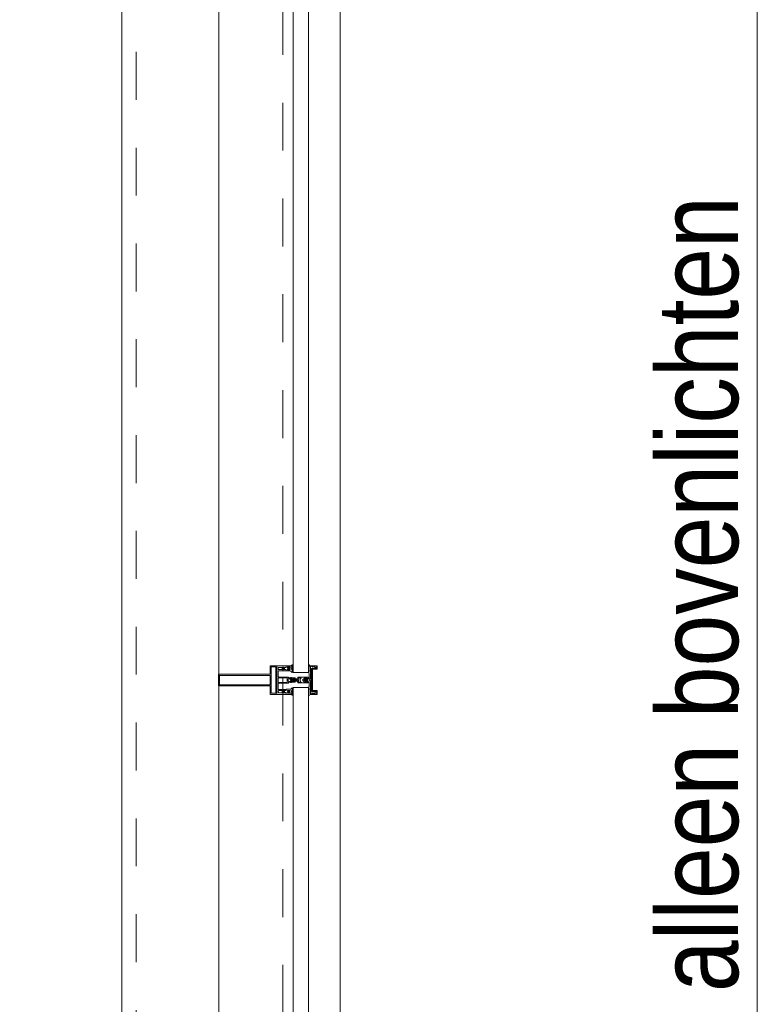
# Model space of a CAD drawing. Header units: millimetres. Extents: x 274611 to 749520, y 175257 to 298905.
# Tile 193 of 251: x 744839 to 746122, y 201945 to 203657. Entities that reach past the tile are written whole.
import ezdxf

# ---------------------------------------------------------------- set-up
doc = ezdxf.new("R2010")
doc.units = ezdxf.units.MM
doc.header["$LTSCALE"] = 400
doc.linetypes.add('STYLE_01', pattern=[0.416641, 0.208282, -0.208359])
for name, color, linetype, lineweight in [('mat-glas', 5, 'Continuous', 15), ('None', 7, 'Continuous', 9), ('Tekst', 140, 'Continuous', 15)]:
    doc.layers.add(name, color=color, linetype=linetype, lineweight=lineweight)
doc.styles.add('Arial Narrow', font='ARIALN.TTF', dxfattribs={"height": 222.25})
doc.styles.get("Standard").update_dxf_attribs({"font": 'arial.ttf'})

# ---------------------------------------------------------------- blocks, each defined once
blk = doc.blocks.new('*U1987')
at = {"layer": 'None', "color": 8, "linetype": 'Continuous', "lineweight": 9, "flags": 128}
for points in [[(58409.1, -25495.2), (58409.1, -25495.2, -0.390793), (58407.8, -25496.7), (58407.8, -25496.7, -0.390793), (58406.1, -25495.6), (58406.1, -25495.6, 0.352623), (58404.1, -25494), (58397.4, -25494), (58397.4, -25494, -0.414214), (58397.1, -25493.7), (58397.1, -25492.4), (58397.2, -25491.9), (58397.2, -25491.9, 0.520293), (58397.1, -25491.6), (58394.4, -25491.6), (58394.3, -25491.8), (58392.3, -25491.8), (58392.3, -25491.8, 0.577863), (58392, -25491.8), (58392, -25491.9), (58392, -25491.9, -0.366605), (58391.7, -25492.2), (58391.7, -25492.2, -0.366605), (58391.4, -25492), (58391.4, -25492, 0.130834), (58390.4, -25490.7), (58390.4, -25490.7, -0.439074), (58390.4, -25489.3), (58390.4, -25489.3, 0.133252), (58391.4, -25488), (58391.4, -25488, -0.366605), (58391.7, -25487.8), (58391.7, -25487.8, -0.366605), (58392, -25488), (58392, -25488.1), (58392, -25488.1, 0.577455), (58392.3, -25488.2), (58394.3, -25488.2), (58394.4, -25488.3), (58397.1, -25488.3), (58397.1, -25488.3, 0.52048), (58397.2, -25488.1), (58397.1, -25487.6), (58397.1, -25485.3), (58397.1, -25485.3, -0.414214), (58397.4, -25485), (58405.2, -25485), (58405.2, -25485, 0.255976), (58406.8, -25484.1), (58406.8, -25484.1, -0.749676), (58409.1, -25484.7), (58409.1, -25488.8), (58409.1, -25488.8, -0.414214), (58407.1, -25490.8), (58407.1, -25490.8, 0.402808), (58406.6, -25491.3), (58406.6, -25491.3, 0.402808), (58407, -25491.8), (58407, -25491.8, -0.233259), (58407.4, -25492), (58407.9, -25495.4), (58407.9, -25495.4, 0.419014), (58408, -25495.5), (58408, -25495.5, 0.419014), (58408.1, -25495.4), (58408.1, -25494), (58408.1, -25494, -0.414214), (58408.6, -25493.5), (58408.6, -25493.5, -0.414214), (58409.1, -25494)], [(58396.9, -25535), (58381.1, -25535), (58381.1, -25533.1), (58381.1, -25486.9), (58381.1, -25485), (58396.9, -25485), (58396.9, -25487.9), (58392.3, -25487.9), (58392.3, -25487.4), (58390.9, -25487.4), (58390.9, -25487.9), (58389, -25487.9), (58388.7, -25488.1), (58384.6, -25488.1), (58384.6, -25488.1, 0.414214), (58382.9, -25489.8), (58382.9, -25489.8), (58382.9, -25489.9, 0.414214), (58384.6, -25491.6), (58388.7, -25491.6), (58389, -25491.8), (58390.9, -25491.8), (58390.9, -25492.3), (58392.3, -25492.3), (58392.3, -25491.8), (58396.9, -25491.8), (58396.9, -25493.7), (58384.1, -25493.7), (58384.1, -25493.7, 0.414214), (58382.9, -25494.9), (58382.9, -25494.9), (58382.9, -25503.4), (58382.9, -25503.5, 0.414214), (58384.1, -25504.7), (58401.1, -25504.7), (58401.1, -25506.1), (58403.9, -25506.1), (58404.3, -25505.7), (58404.7, -25506.1), (58405.3, -25506.1), (58405.7, -25505.7), (58406.1, -25506.1), (58406.7, -25506.1), (58407.1, -25505.7), (58408, -25506.1), (58412.9, -25506.1), (58412.9, -25507.8), (58402.1, -25507.8), (58402.1, -25507.8, 0.414214), (58399.9, -25510), (58399.9, -25510), (58399.9, -25510, 0.414214), (58402.1, -25512.2), (58412.9, -25512.2), (58412.9, -25513.9), (58408, -25513.9), (58407.1, -25514.3), (58406.7, -25513.9), (58406.1, -25513.9), (58405.7, -25514.3), (58405.3, -25513.9), (58404.7, -25513.9), (58404.3, -25514.3), (58403.9, -25513.9), (58401.1, -25513.9), (58401.1, -25515.3), (58384.1, -25515.3), (58384.1, -25515.3, 0.414214), (58382.9, -25516.5), (58382.9, -25516.6), (58382.9, -25525.1), (58382.9, -25525.1, 0.414214), (58384.1, -25526.3), (58396.9, -25526.3), (58396.9, -25528.2), (58392.3, -25528.2), (58392.3, -25527.7), (58390.9, -25527.7), (58390.9, -25528.2), (58389, -25528.2), (58388.7, -25528.4), (58384.6, -25528.4), (58384.6, -25528.4, 0.414214), (58382.9, -25530.1), (58382.9, -25530.2), (58382.9, -25530.2, 0.414214), (58384.6, -25531.9), (58388.7, -25531.9), (58389, -25532.1), (58390.9, -25532.1), (58390.9, -25532.6), (58392.3, -25532.6), (58392.3, -25532.1), (58396.9, -25532.1)], [(58392.1, -25489, 0.29188), (58391.6, -25489.2), (58391.2, -25489.7), (58391.2, -25489.7, 0.344328), (58391.2, -25490.3), (58391.6, -25490.8), (58391.6, -25490.8, 0.29188), (58392.1, -25491), (58393.8, -25490.6), (58393.8, -25490.6, 0.348796), (58394.3, -25490), (58394.3, -25490, 0.348796), (58393.8, -25489.4), (58392.1, -25489)], [(58400.1, -25487), (58400.1, -25487, 0.414214), (58399.3, -25487.9), (58399.3, -25487.9, 0.414214), (58400.1, -25488.7), (58403, -25488.7), (58403, -25488.7, 0.414214), (58403.9, -25487.9), (58403.9, -25487.9, 0.414214), (58403, -25487)], [(58403.9, -25491.2, 0.414214), (58403, -25490.3), (58400.1, -25490.3), (58400.1, -25490.3, 0.414214), (58399.3, -25491.2), (58399.3, -25491.2, 0.414214), (58400.1, -25492), (58403, -25492), (58403, -25492, 0.414214), (58403.9, -25491.2)], [(58406.1, -25489.2), (58406.1, -25489.2, 0.552342), (58407.3, -25489.8), (58407.3, -25489.8, 0.263556), (58408.3, -25488.1), (58408.3, -25484.6), (58408.3, -25484.6, 0.437017), (58407.9, -25484.3), (58407.9, -25484.3, 0.437017), (58407.7, -25484.7), (58407.7, -25484.7, -0.396568), (58406.4, -25486.3), (58406.4, -25486.3, 0.418874), (58405.8, -25486.8)], [(58409.1, -25524.8), (58409.1, -25524.8, 0.390793), (58407.8, -25523.3), (58407.8, -25523.3, 0.390793), (58406.1, -25524.4), (58406.1, -25524.4, -0.352623), (58404.1, -25526), (58397.4, -25526), (58397.4, -25526, 0.414214), (58397.1, -25526.3), (58397.1, -25527.6), (58397.2, -25528.1), (58397.2, -25528.1, -0.520293), (58397.1, -25528.4), (58394.4, -25528.4), (58394.3, -25528.2), (58392.3, -25528.2), (58392.3, -25528.2, -0.577863), (58392, -25528.2), (58392, -25528.1), (58392, -25528.1, 0.366605), (58391.7, -25527.8), (58391.7, -25527.8, 0.366605), (58391.4, -25528), (58391.4, -25528, -0.130834), (58390.4, -25529.3), (58390.4, -25529.3, 0.439074), (58390.4, -25530.7), (58390.4, -25530.7, -0.133252), (58391.4, -25532), (58391.4, -25532, 0.366605), (58391.7, -25532.2), (58391.7, -25532.2, 0.366605), (58392, -25532), (58392, -25531.9), (58392, -25531.9, -0.577455), (58392.3, -25531.8), (58394.3, -25531.8), (58394.4, -25531.7), (58397.1, -25531.7), (58397.1, -25531.7, -0.52048), (58397.2, -25531.9), (58397.1, -25532.4), (58397.1, -25534.7), (58397.1, -25534.7, 0.414214), (58397.4, -25535), (58405.2, -25535), (58405.2, -25535, -0.255976), (58406.8, -25535.9), (58406.8, -25535.9, 0.749676), (58409.1, -25535.3), (58409.1, -25531.2), (58409.1, -25531.2, 0.414214), (58407.1, -25529.2), (58407.1, -25529.2, -0.402808), (58406.6, -25528.7), (58406.6, -25528.7, -0.402808), (58407, -25528.2), (58407, -25528.2, 0.233259), (58407.4, -25528), (58407.9, -25524.6), (58407.9, -25524.6, -0.419014), (58408, -25524.5), (58408, -25524.5, -0.419014), (58408.1, -25524.6), (58408.1, -25526), (58408.1, -25526, 0.414214), (58408.6, -25526.5), (58408.6, -25526.5, 0.414214), (58409.1, -25526)], [(58392.1, -25531, -0.29188), (58391.6, -25530.8), (58391.2, -25530.3), (58391.2, -25530.3, -0.344328), (58391.2, -25529.7), (58391.6, -25529.2), (58391.6, -25529.2, -0.29188), (58392.1, -25529), (58393.8, -25529.4), (58393.8, -25529.4, -0.348796), (58394.3, -25530), (58394.3, -25530, -0.348796), (58393.8, -25530.6), (58392.1, -25531)], [(58403.9, -25528.8, -0.414214), (58403, -25529.7), (58400.1, -25529.7), (58400.1, -25529.7, -0.414214), (58399.3, -25528.8), (58399.3, -25528.8, -0.414214), (58400.1, -25528), (58403, -25528), (58403, -25528, -0.414214), (58403.9, -25528.8)], [(58400.1, -25533), (58400.1, -25533, -0.414214), (58399.3, -25532.1), (58399.3, -25532.1, -0.414214), (58400.1, -25531.3), (58403, -25531.3), (58403, -25531.3, -0.414214), (58403.9, -25532.1), (58403.9, -25532.1, -0.414214), (58403, -25533)], [(58406.1, -25530.8), (58406.1, -25530.8, -0.552342), (58407.3, -25530.2), (58407.3, -25530.2, -0.263556), (58408.3, -25531.9), (58408.3, -25535.4), (58408.3, -25535.4, -0.437017), (58407.9, -25535.7), (58407.9, -25535.7, -0.437017), (58407.7, -25535.3), (58407.7, -25535.3, 0.396568), (58406.4, -25533.7), (58406.4, -25533.7, -0.418874), (58405.8, -25533.2)]]:
    blk.add_lwpolyline(points, format="xyb", close=True, dxfattribs=at)
blk.add_lwpolyline([(58382.9, -25514), (58398.6, -25514), (58398.6, -25506), (58382.9, -25506)], close=True, dxfattribs=at)
blk = doc.blocks.new('*U1988')
at = {"layer": 'None', "color": 7}
blk.add_blockref('*U1987', (0, 0), dxfattribs=at)
blk = doc.blocks.new('*U1989')
at = {"layer": 'None', "color": 8, "linetype": 'Continuous', "lineweight": 9, "flags": 128}
for points in [[(58279.1, -25500), (58279.1, -25520), (58369.1, -25520), (58369.1, -25535), (58381.1, -25535), (58381.1, -25485), (58369.1, -25485), (58369.1, -25500)], [(58371.1, -25518), (58371.1, -25502), (58371.1, -25487), (58379.1, -25487), (58379.1, -25533), (58371.1, -25533)], [(58281.1, -25502), (58369.1, -25502), (58369.1, -25518), (58281.1, -25518)]]:
    blk.add_lwpolyline(points, close=True, dxfattribs=at)
blk = doc.blocks.new('*U1990')
at = {"layer": 'None', "color": 7}
for name in ['*U1988', '*U1989']:
    blk.add_blockref(name, (0, 0), dxfattribs=at)
blk = doc.blocks.new('*U1991')
at = {"layer": 'None', "color": 8, "linetype": 'Continuous', "lineweight": 9}
for p, q in [((58439.2, -25486), (58443.2, -25487)), ((58439.2, -25508), (58439.2, -25486)), ((58442.2, -25489), (58441.2, -25490)), ((58441.2, -25490), (58441.2, -25530)), ((58448.2, -25489), (58442.2, -25489)), ((58443.2, -25487), (58444.2, -25486)), ((58444.2, -25486), (58446.2, -25487)), ((58446.2, -25487), (58447.2, -25488)), ((58447.2, -25488), (58449.2, -25488)), ((58449.2, -25489), (58448.2, -25489)), ((58449.2, -25488), (58449.2, -25489)), ((58437.2, -25510), (58438.2, -25508)), ((58438.2, -25511), (58437.2, -25510)), ((58438.2, -25508), (58439.2, -25508)), ((58439.2, -25511), (58438.2, -25511)), ((58439.2, -25533), (58439.2, -25511)), ((58443.2, -25532), (58439.2, -25533)), ((58441.2, -25530), (58442.2, -25530)), ((58442.2, -25530), (58448.2, -25530)), ((58444.2, -25533), (58443.2, -25532)), ((58446.2, -25532), (58444.2, -25533)), ((58447.2, -25532), (58446.2, -25532)), ((58449.2, -25531), (58447.2, -25532)), ((58448.2, -25530), (58449.2, -25530)), ((58449.2, -25530), (58449.2, -25531))]:
    blk.add_line(p, q, dxfattribs=at)
at = {"layer": 'None', "color": 8, "linetype": 'Continuous', "lineweight": 9, "flags": 128}
blk.add_lwpolyline([(58439.2, -25533), (58439.2, -25511), (58438.2, -25511), (58437.2, -25510), (58438.2, -25508), (58439.2, -25508), (58439.2, -25486), (58443.2, -25487), (58443.2, -25487), (58443.2, -25487), (58444.2, -25486), (58444.2, -25486), (58446.2, -25487), (58447.2, -25488), (58449.2, -25488), (58449.2, -25489), (58449.2, -25489), (58448.2, -25489), (58442.2, -25489), (58441.2, -25490), (58441.2, -25530), (58442.2, -25530), (58448.2, -25530), (58449.2, -25530), (58449.2, -25531), (58449.2, -25531), (58447.2, -25532), (58446.2, -25532), (58444.2, -25533), (58444.2, -25533), (58443.2, -25532), (58443.2, -25532), (58443.2, -25532)], close=True, dxfattribs=at)
at = {"layer": 'None', "color": 0, "flags": 1}
blk.add_attdef('GRUPPE', (58437.2, -25540.6), '', height=4.23, dxfattribs=at)
blk = doc.blocks.new('*U1992')
at = {"layer": 'None', "color": 8, "linetype": 'Continuous', "lineweight": 9}
for p, q in [((58404.2, -25510), (58405.2, -25509)), ((58405.2, -25511), (58404.2, -25510)), ((58405.2, -25509), (58406.2, -25508)), ((58406.2, -25509), (58405.2, -25510)), ((58405.2, -25510), (58406.2, -25511)), ((58406.2, -25512), (58405.2, -25511)), ((58406.2, -25508), (58407.2, -25508)), ((58408.2, -25509), (58406.2, -25509)), ((58406.2, -25511), (58408.2, -25511)), ((58407.2, -25512), (58406.2, -25512)), ((58407.2, -25508), (58409.2, -25508)), ((58409.2, -25512), (58407.2, -25512)), ((58409.2, -25509), (58408.2, -25509)), ((58408.2, -25511), (58409.2, -25511)), ((58409.2, -25508), (58410.2, -25508)), ((58410.2, -25509), (58409.2, -25509)), ((58409.2, -25511), (58410.2, -25511)), ((58410.2, -25512), (58409.2, -25512)), ((58410.2, -25508), (58412.2, -25508)), ((58412.2, -25509), (58410.2, -25509)), ((58410.2, -25511), (58412.2, -25511)), ((58412.2, -25512), (58410.2, -25512)), ((58412.2, -25508), (58414.2, -25508)), ((58414.2, -25509), (58412.2, -25509)), ((58412.2, -25511), (58413.2, -25511)), ((58414.2, -25512), (58412.2, -25512)), ((58413.2, -25511), (58414.2, -25511)), ((58414.2, -25508), (58415.2, -25508)), ((58416.2, -25509), (58414.2, -25509)), ((58414.2, -25511), (58416.2, -25511)), ((58415.2, -25512), (58414.2, -25512)), ((58415.2, -25508), (58416.2, -25508)), ((58416.2, -25512), (58415.2, -25512)), ((58416.2, -25508), (58417.2, -25507)), ((58417.2, -25510), (58416.2, -25509)), ((58416.2, -25511), (58417.2, -25510)), ((58417.2, -25513), (58416.2, -25512)), ((58417.2, -25507), (58417.2, -25505)), ((58417.2, -25505), (58434.2, -25505)), ((58417.2, -25515), (58417.2, -25513)), ((58434.2, -25515), (58417.2, -25515)), ((58419.2, -25509), (58418.2, -25510)), ((58418.2, -25510), (58419.2, -25512)), ((58419.2, -25506), (58419.2, -25507)), ((58422.2, -25506), (58419.2, -25506)), ((58419.2, -25507), (58419.2, -25509)), ((58419.2, -25512), (58419.2, -25513)), ((58419.2, -25513), (58419.2, -25514)), ((58419.2, -25514), (58422.2, -25514)), ((58421.2, -25510), (58422.2, -25508)), ((58422.2, -25512), (58421.2, -25510)), ((58423.2, -25507), (58422.2, -25506)), ((58422.2, -25507), (58423.2, -25507)), ((58422.2, -25508), (58422.2, -25507)), ((58422.2, -25513), (58422.2, -25512)), ((58423.2, -25513), (58422.2, -25513)), ((58422.2, -25514), (58423.2, -25513)), ((58428.2, -25507), (58426.2, -25509)), ((58426.2, -25509), (58426.2, -25511)), ((58426.2, -25511), (58428.2, -25513)), ((58429.2, -25506), (58428.2, -25507)), ((58428.2, -25513), (58429.2, -25514)), ((58433.2, -25506), (58429.2, -25506)), ((58429.2, -25514), (58433.2, -25514)), ((58433.2, -25507), (58433.2, -25506)), ((58434.2, -25507), (58433.2, -25507)), ((58433.2, -25513), (58434.2, -25513)), ((58433.2, -25514), (58433.2, -25513)), ((58434.2, -25505), (58435.2, -25505)), ((58435.2, -25507), (58434.2, -25507)), ((58434.2, -25513), (58435.2, -25513)), ((58435.2, -25515), (58434.2, -25515)), ((58435.2, -25505), (58435.2, -25506)), ((58435.2, -25506), (58435.2, -25507)), ((58435.2, -25513), (58435.2, -25514)), ((58435.2, -25514), (58435.2, -25515))]:
    blk.add_line(p, q, dxfattribs=at)
at = {"layer": 'None', "color": 8, "linetype": 'Continuous', "lineweight": 9, "flags": 128}
for points in [[(58417.2, -25505), (58434.2, -25505), (58435.2, -25505), (58435.2, -25506), (58435.2, -25507), (58434.2, -25507), (58433.2, -25507), (58433.2, -25507), (58433.2, -25506), (58429.2, -25506), (58428.2, -25507), (58426.2, -25509), (58426.2, -25511), (58428.2, -25513), (58429.2, -25514), (58433.2, -25514), (58433.2, -25513), (58433.2, -25513), (58434.2, -25513), (58435.2, -25513), (58435.2, -25514), (58435.2, -25515), (58434.2, -25515), (58417.2, -25515), (58417.2, -25513), (58416.2, -25512), (58415.2, -25512), (58414.2, -25512), (58412.2, -25512), (58410.2, -25512), (58410.2, -25512), (58410.2, -25512), (58409.2, -25512), (58407.2, -25512), (58406.2, -25512), (58405.2, -25511), (58405.2, -25511), (58404.2, -25510), (58405.2, -25509), (58405.2, -25509), (58406.2, -25508), (58407.2, -25508), (58409.2, -25508), (58410.2, -25508), (58410.2, -25508), (58410.2, -25508), (58412.2, -25508), (58414.2, -25508), (58415.2, -25508), (58416.2, -25508), (58417.2, -25507)], [(58419.2, -25513), (58419.2, -25514), (58422.2, -25514), (58423.2, -25513), (58423.2, -25513), (58422.2, -25513), (58422.2, -25512), (58421.2, -25510), (58422.2, -25508), (58422.2, -25507), (58423.2, -25507), (58422.2, -25506), (58419.2, -25506), (58419.2, -25507), (58419.2, -25509), (58418.2, -25510), (58419.2, -25512)]]:
    blk.add_lwpolyline(points, close=True, dxfattribs=at)
blk.add_lwpolyline([(58416.2, -25511), (58417.2, -25510), (58416.2, -25509), (58414.2, -25509), (58414.2, -25509), (58412.2, -25509), (58410.2, -25509), (58409.2, -25509), (58409.2, -25509), (58408.2, -25509), (58408.2, -25509), (58406.2, -25509), (58405.2, -25510), (58406.2, -25511), (58408.2, -25511), (58408.2, -25511), (58409.2, -25511), (58409.2, -25511), (58410.2, -25511), (58412.2, -25511), (58413.2, -25511), (58413.2, -25511), (58414.2, -25511), (58414.2, -25511), (58416.2, -25511)], dxfattribs=at)
at = {"layer": 'None', "color": 0, "flags": 1}
blk.add_attdef('GRUPPE', (58404.2, -25522.6), '', height=4.23, dxfattribs=at)
blk = doc.blocks.new('*U1993')
at = {"layer": 'None', "color": 8, "linetype": 'Continuous', "lineweight": 9}
for p, q in [((58436.2, -25483), (58436.2, -25485)), ((58437.2, -25483), (58436.2, -25483)), ((58437.2, -25484), (58437.2, -25483)), ((58438.2, -25485), (58437.2, -25484)), ((58436.2, -25485), (58437.2, -25486)), ((58437.2, -25487), (58436.2, -25488)), ((58436.2, -25488), (58437.2, -25489)), ((58437.2, -25489), (58436.2, -25490)), ((58436.2, -25490), (58437.2, -25491)), ((58437.2, -25491), (58436.2, -25492)), ((58436.2, -25492), (58436.2, -25493)), ((58436.2, -25493), (58437.2, -25493)), ((58436.2, -25494), (58436.2, -25495)), ((58437.2, -25494), (58436.2, -25494)), ((58436.2, -25495), (58437.2, -25495)), ((58436.2, -25496), (58436.2, -25497)), ((58437.2, -25496), (58436.2, -25496)), ((58436.2, -25497), (58437.2, -25499)), ((58437.2, -25486), (58437.2, -25487)), ((58437.2, -25493), (58437.2, -25494)), ((58437.2, -25495), (58437.2, -25496)), ((58437.2, -25499), (58437.2, -25505)), ((58439.2, -25485), (58438.2, -25485)), ((58439.2, -25508), (58439.2, -25485)), ((58431.2, -25507), (58428.2, -25509)), ((58428.2, -25509), (58428.2, -25510)), ((58428.2, -25510), (58428.2, -25511)), ((58428.2, -25511), (58431.2, -25513)), ((58429.2, -25510), (58430.2, -25509)), ((58430.2, -25511), (58429.2, -25510)), ((58430.2, -25509), (58434.2, -25509)), ((58434.2, -25511), (58430.2, -25511)), ((58431.2, -25506), (58431.2, -25507)), ((58432.2, -25507), (58431.2, -25506)), ((58431.2, -25514), (58432.2, -25513)), ((58431.2, -25513), (58431.2, -25514)), ((58432.2, -25508), (58432.2, -25507)), ((58434.2, -25508), (58432.2, -25508)), ((58432.2, -25512), (58434.2, -25512)), ((58432.2, -25513), (58432.2, -25512)), ((58436.2, -25507), (58434.2, -25508)), ((58434.2, -25509), (58435.2, -25510)), ((58435.2, -25510), (58434.2, -25511)), ((58434.2, -25512), (58436.2, -25513)), ((58437.2, -25507), (58436.2, -25507)), ((58436.2, -25513), (58437.2, -25513)), ((58437.2, -25505), (58437.2, -25507)), ((58437.2, -25510), (58438.2, -25509)), ((58438.2, -25511), (58437.2, -25510)), ((58437.2, -25513), (58437.2, -25515)), ((58437.2, -25515), (58437.2, -25521)), ((58438.2, -25509), (58439.2, -25508)), ((58439.2, -25512), (58438.2, -25511)), ((58439.2, -25535), (58439.2, -25512)), ((58437.2, -25521), (58436.2, -25523)), ((58436.2, -25523), (58436.2, -25524)), ((58436.2, -25524), (58437.2, -25524)), ((58436.2, -25525), (58436.2, -25526)), ((58437.2, -25525), (58436.2, -25525)), ((58436.2, -25526), (58437.2, -25526)), ((58436.2, -25527), (58436.2, -25528)), ((58437.2, -25527), (58436.2, -25527)), ((58436.2, -25528), (58437.2, -25529)), ((58437.2, -25529), (58436.2, -25530)), ((58436.2, -25530), (58437.2, -25531)), ((58437.2, -25531), (58436.2, -25532)), ((58436.2, -25532), (58437.2, -25533)), ((58437.2, -25533), (58436.2, -25535)), ((58436.2, -25535), (58436.2, -25537)), ((58437.2, -25524), (58437.2, -25525)), ((58437.2, -25526), (58437.2, -25527)), ((58437.2, -25536), (58439.2, -25535)), ((58436.2, -25537), (58437.2, -25537)), ((58437.2, -25537), (58437.2, -25536))]:
    blk.add_line(p, q, dxfattribs=at)
at = {"layer": 'None', "color": 8, "linetype": 'Continuous', "lineweight": 9, "flags": 128}
blk.add_lwpolyline([(58439.2, -25485), (58438.2, -25485), (58437.2, -25484), (58437.2, -25483), (58436.2, -25483), (58436.2, -25483), (58436.2, -25483), (58436.2, -25483), (58436.2, -25483), (58436.2, -25483), (58436.2, -25485), (58437.2, -25486), (58437.2, -25487), (58436.2, -25488), (58436.2, -25488), (58436.2, -25488), (58436.2, -25488), (58436.2, -25488), (58437.2, -25489), (58437.2, -25489), (58437.2, -25489), (58437.2, -25489), (58437.2, -25489), (58436.2, -25490), (58436.2, -25490), (58436.2, -25490), (58436.2, -25490), (58436.2, -25490), (58437.2, -25491), (58437.2, -25491), (58437.2, -25491), (58437.2, -25491), (58436.2, -25492), (58436.2, -25492), (58436.2, -25492), (58436.2, -25492), (58436.2, -25493), (58437.2, -25493), (58437.2, -25493), (58437.2, -25494), (58437.2, -25494), (58436.2, -25494), (58436.2, -25494), (58436.2, -25494), (58436.2, -25495), (58436.2, -25495), (58437.2, -25495), (58437.2, -25495), (58437.2, -25496), (58437.2, -25496), (58437.2, -25496), (58436.2, -25496), (58436.2, -25496), (58436.2, -25497), (58436.2, -25497), (58436.2, -25497), (58436.2, -25497), (58437.2, -25499), (58437.2, -25505), (58437.2, -25507), (58436.2, -25507), (58434.2, -25508), (58432.2, -25508), (58432.2, -25508), (58432.2, -25508), (58432.2, -25507), (58432.2, -25507), (58431.2, -25506), (58431.2, -25507), (58428.2, -25509), (58428.2, -25510), (58428.2, -25511), (58431.2, -25513), (58431.2, -25514), (58432.2, -25513), (58432.2, -25513), (58432.2, -25512), (58432.2, -25512), (58432.2, -25512), (58434.2, -25512), (58436.2, -25513), (58437.2, -25513), (58437.2, -25515), (58437.2, -25521), (58436.2, -25523), (58436.2, -25523), (58436.2, -25523), (58436.2, -25523), (58436.2, -25524), (58436.2, -25524), (58437.2, -25524), (58437.2, -25524), (58437.2, -25524), (58437.2, -25525), (58436.2, -25525), (58436.2, -25525), (58436.2, -25526), (58436.2, -25526), (58436.2, -25526), (58437.2, -25526), (58437.2, -25526), (58437.2, -25527), (58437.2, -25527), (58436.2, -25527), (58436.2, -25528), (58436.2, -25528), (58436.2, -25528), (58436.2, -25528), (58437.2, -25529), (58437.2, -25529), (58437.2, -25529), (58437.2, -25529), (58437.2, -25529), (58436.2, -25530), (58436.2, -25530), (58436.2, -25530), (58436.2, -25530), (58436.2, -25530), (58437.2, -25531), (58437.2, -25531), (58437.2, -25531), (58437.2, -25531), (58437.2, -25531), (58436.2, -25532), (58436.2, -25532), (58436.2, -25532), (58436.2, -25532), (58436.2, -25532), (58437.2, -25533), (58437.2, -25533), (58436.2, -25535), (58436.2, -25537), (58436.2, -25537), (58436.2, -25537), (58436.2, -25537), (58436.2, -25537), (58436.2, -25537), (58437.2, -25537), (58437.2, -25536), (58439.2, -25535), (58439.2, -25512), (58439.2, -25512), (58438.2, -25511), (58437.2, -25510), (58438.2, -25509), (58439.2, -25508), (58439.2, -25508), (58439.2, -25485)], dxfattribs=at)
blk.add_lwpolyline([(58430.2, -25511), (58429.2, -25510), (58430.2, -25509), (58434.2, -25509), (58435.2, -25510), (58434.2, -25511)], close=True, dxfattribs=at)
at = {"layer": 'None', "color": 0, "flags": 1}
blk.add_attdef('GRUPPE', (58428.2, -25544.6), '', height=4.23, dxfattribs=at)
blk = doc.blocks.new('*U1994')
at = {"layer": 'None', "color": 8, "linetype": 'Continuous', "lineweight": 9}
for p, q in [((58451.2, -25485), (58439.2, -25485)), ((58439.2, -25485), (58439.2, -25486)), ((58439.2, -25486), (58443.2, -25487)), ((58442.2, -25490), (58442.2, -25529)), ((58450.2, -25490), (58442.2, -25490)), ((58443.2, -25487), (58444.2, -25486)), ((58443.2, -25491), (58451.2, -25491)), ((58443.2, -25528), (58443.2, -25491)), ((58444.2, -25486), (58450.2, -25486)), ((58450.2, -25486), (58450.2, -25490)), ((58451.2, -25491), (58451.2, -25485)), ((58443.2, -25533), (58439.2, -25534)), ((58439.2, -25534), (58439.2, -25535)), ((58439.2, -25535), (58451.2, -25535)), ((58442.2, -25529), (58450.2, -25529)), ((58451.2, -25528), (58443.2, -25528)), ((58443.2, -25534), (58443.2, -25533)), ((58450.2, -25534), (58443.2, -25534)), ((58450.2, -25529), (58450.2, -25534)), ((58451.2, -25535), (58451.2, -25528))]:
    blk.add_line(p, q, dxfattribs=at)
blk.add_lwpolyline([(58439.2, -25485), (58439.2, -25486), (58443.2, -25487), (58444.2, -25486), (58450.2, -25486), (58450.2, -25490), (58442.2, -25490), (58442.2, -25529), (58450.2, -25529), (58450.2, -25534), (58443.2, -25534), (58443.2, -25533), (58439.2, -25534), (58439.2, -25535), (58451.2, -25535), (58451.2, -25528), (58443.2, -25528), (58443.2, -25491), (58451.2, -25491), (58451.2, -25485)], close=True, dxfattribs=at)
at = {"layer": 'None', "color": 3}
for name in ['*U1993', '*U1991', '*U1992']:
    blk.add_blockref(name, (0, 0), dxfattribs=at)
blk = doc.blocks.new('*U1995')
at = {"layer": 'None', "color": 7}
for name in ['*U1990', '*U1994']:
    blk.add_blockref(name, (0, 0), dxfattribs=at)
blk = doc.blocks.new('*U2023')
at = {"layer": 'mat-glas', "color": 140, "linetype": 'Continuous', "lineweight": 15}
for points in [[(58436.1, -25497), (58436.1, -23723), (58409.1, -23723), (58409.1, -25497)], [(58436.1, -27297), (58436.1, -25523), (58409.1, -25523), (58409.1, -27297)]]:
    blk.add_lwpolyline(points, close=True, dxfattribs=at)
at = {"layer": 'None', "color": 43, "linetype": 'Continuous', "lineweight": 9}
for p, q in [((58111.1, -20069.5), (58111.1, -34975.5)), ((58491.1, -20069.5), (58491.1, -35355.5))]:
    blk.add_line(p, q, dxfattribs=at)
at = {"layer": 'None', "color": 8, "linetype": 'Continuous', "lineweight": 5}
blk.add_line((58280.1, -20135), (58279.1, -35153), dxfattribs=at)
at = {"layer": 'None', "color": 8, "linetype": 'STYLE_01', "lineweight": 5}
for points in [[(43205.4, -35000), (58136.1, -35000), (58136.1, -20069.5)], [(43205.4, -35255), (58391.1, -35255), (58391.1, -20069.5)]]:
    blk.add_lwpolyline(points, dxfattribs=at)
at = {"layer": 'None', "color": 7}
blk.add_blockref('*U1995', (0, 0), dxfattribs=at)
blk = doc.blocks.new('*U2621')
at = {"layer": 'None', "color": 140, "linetype": 'Continuous', "lineweight": 15}
for q in [(59217.1, -20120), (59217.1, -30920)]:
    blk.add_line((59217.1, -24400), q, dxfattribs=at)
at = {"layer": 'Tekst', "color": 0, "insert": (59042.6, -26052.5), "char_height": 141.111, "attachment_point": 1, "rotation": 90, "style": 'Arial Narrow'}
blk.add_mtext('alleen bovenlichten', dxfattribs=at)

msp = doc.modelspace()

# ---------------------------------------------------------------- block references
at = {"layer": 'None', "color": 7}
for name in ['*U2023', '*U2621']:
    msp.add_blockref(name, (686905.23053, 228018.74408), dxfattribs=at)

doc.saveas('drawing.dxf')
